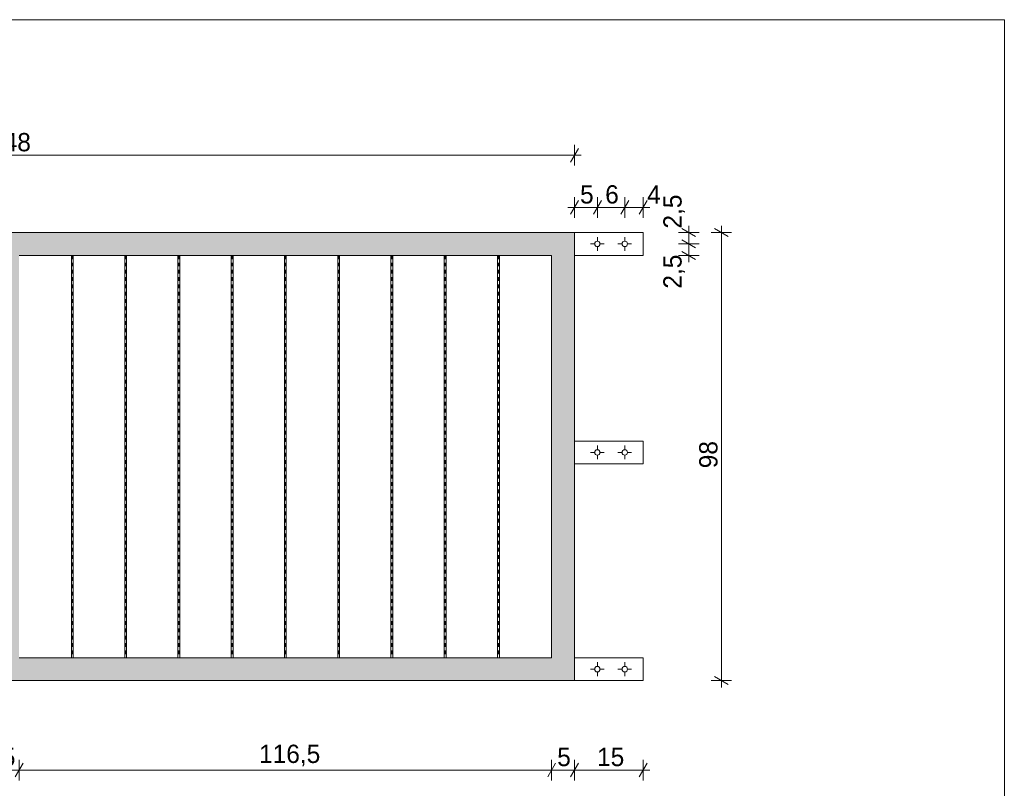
# Model space of a CAD drawing. Extents: x -93487 to -89412, y 100871 to 103816.
# Tile 15 of 15: x -90489 to -89412, y 102926 to 103766. Entities that reach past the tile are written whole.
import ezdxf

# ---------------------------------------------------------------- set-up
doc = ezdxf.new("R2010")
doc.units = 0
doc.header["$MEASUREMENT"] = 0
doc.linetypes.add('Hidden Line', pattern=[10, 5, -5])
doc.linetypes.add('Hidden Line copy', pattern=[8, 4, -4])
for name, color, linetype, lineweight in [('Arch balustrady_Nr_Pióra__21', 7, 'Continuous', 13), ('ARCH TABELA_Nr_Pióra__21', 7, 'Continuous', 13), ('Arch wymiary_Nr_Pióra__21', 7, 'Continuous', 13), ('arch wypelnienia_Nr_Pióra__21', 7, 'Continuous', 13)]:
    doc.layers.add(name, color=color, linetype=linetype, lineweight=lineweight)
doc.layers.add('Arch wymiary', color=7, linetype='Continuous')
doc.styles.add('GENERATED_STYLE_1', font='txt')
doc.dimstyles.new('GENERATED_STYLE__1', dxfattribs={"dimtxt": 20, "dimasz": 11.4, "dimexe": 0.18, "dimexo": 0, "dimgap": 0.09, "dimtad": 1, "dimtih": 1, "dimtoh": 1, "dimdec": 0, "dimlfac": 0.1, "dimzin": 0, "dimdsep": 46, "dimtxsty": 'GENERATED_STYLE_1', "dimblk": 'ARROWHEAD_2', "dimblk1": 'ARROWHEAD_2', "dimblk2": 'ARROWHEAD_2', "dimcen": 0.09, "dimclrd": 7, "dimclre": 7, "dimclrt": 7, "dimazin": 0, "dimtfac": 1, "dimtdec": 4, "dimtmove": 0, "dimatfit": 3, "dimfxl": 0, "dimtolj": 1, "dimtzin": 0, "dimarcsym": 0})
doc.dimstyles.new('GENERATED_STYLE__4', dxfattribs={"dimtxt": 20, "dimasz": 11.4, "dimexe": 0.18, "dimexo": 0, "dimgap": 0.09, "dimtad": 1, "dimdec": 0, "dimlfac": 0.1, "dimzin": 0, "dimdsep": 46, "dimtxsty": 'GENERATED_STYLE_1', "dimblk": 'ARROWHEAD_2', "dimblk1": 'ARROWHEAD_2', "dimblk2": 'ARROWHEAD_2', "dimcen": 0.09, "dimclrd": 7, "dimclre": 7, "dimclrt": 7, "dimazin": 0, "dimtfac": 1, "dimtdec": 4, "dimtmove": 0, "dimatfit": 3, "dimfxl": 0, "dimtolj": 1, "dimtzin": 0, "dimarcsym": 0})

# ---------------------------------------------------------------- blocks, each defined once
blk = doc.blocks.new('*D37')
at = {"layer": 'Arch wymiary_Nr_Pióra__21', "linetype": 'Continuous'}
for p, q in [((-91192.4, 102953.4), (-91201.1, 102938.4)), ((-91196.8, 102934.6), (-91196.8, 102957.1)), ((-91117.4, 102953.4), (-91126.1, 102938.4)), ((-91121.8, 102934.6), (-91121.8, 102957.1)), ((-91204.1, 102945.9), (-91196.8, 102945.9)), ((-91196.8, 102945.9), (-91121.8, 102945.9))]:
    blk.add_line(p, q, dxfattribs=at)
at = {"layer": 'Arch wymiary_Nr_Pióra__21', "char_height": 20, "attachment_point": 7, "style": 'GENERATED_STYLE_1'}
for s, insert in [('{15}', (-91172.1, 102949.9)), ('{5}', (-91115.7, 102949.9)), ('{116,5}', (-90834.3, 102949.9)), ('{5}', (-90508.2, 102949.9)), ('{116,5}', (-90226.8, 102949.9)), ('{5}', (-89900.7, 102949.9)), ('{15}', (-89857.1, 102949.9))]:
    blk.add_mtext(s, dxfattribs=dict(at, insert=insert))
blk = doc.blocks.new('ARROWHEAD_2')
at = {"color": 0, "linetype": 'Continuous', "lineweight": 0}
for p, q in [((0, 0), (-1, 0)), ((-0.378, -0.655), (0.378, 0.655))]:
    blk.add_line(p, q, dxfattribs=at)
blk = doc.blocks.new('*D39')
at = {"layer": 'Arch wymiary_Nr_Pióra__21', "linetype": 'Continuous'}
for p, q in [((-91117.4, 102953.4), (-91126.1, 102938.4)), ((-91121.8, 102934.6), (-91121.8, 102957.1)), ((-91092.4, 102953.4), (-91101.1, 102938.4)), ((-91096.8, 102934.6), (-91096.8, 102957.1)), ((-91121.8, 102945.9), (-91096.8, 102945.9))]:
    blk.add_line(p, q, dxfattribs=at)
at = {"layer": 'Arch wymiary_Nr_Pióra__21', "char_height": 20, "attachment_point": 7, "style": 'GENERATED_STYLE_1'}
for s, insert in [('{15}', (-91172.1, 102949.9)), ('{5}', (-91115.7, 102949.9)), ('{116,5}', (-90834.3, 102949.9)), ('{5}', (-90508.2, 102949.9)), ('{116,5}', (-90226.8, 102949.9)), ('{5}', (-89900.7, 102949.9)), ('{15}', (-89857.1, 102949.9))]:
    blk.add_mtext(s, dxfattribs=dict(at, insert=insert))
blk = doc.blocks.new('*D40')
at = {"layer": 'Arch wymiary_Nr_Pióra__21', "linetype": 'Continuous'}
for p, q in [((-91092.4, 102953.4), (-91101.1, 102938.4)), ((-91096.8, 102934.6), (-91096.8, 102957.1)), ((-90509.9, 102953.4), (-90518.6, 102938.4)), ((-90514.3, 102934.6), (-90514.3, 102957.1)), ((-91096.8, 102945.9), (-90514.3, 102945.9))]:
    blk.add_line(p, q, dxfattribs=at)
at = {"layer": 'Arch wymiary_Nr_Pióra__21', "char_height": 20, "attachment_point": 7, "style": 'GENERATED_STYLE_1'}
for s, insert in [('{15}', (-91172.1, 102949.9)), ('{5}', (-91115.7, 102949.9)), ('{116,5}', (-90834.3, 102949.9)), ('{5}', (-90508.2, 102949.9)), ('{116,5}', (-90226.8, 102949.9)), ('{5}', (-89900.7, 102949.9)), ('{15}', (-89857.1, 102949.9))]:
    blk.add_mtext(s, dxfattribs=dict(at, insert=insert))
blk = doc.blocks.new('*D41')
at = {"layer": 'Arch wymiary_Nr_Pióra__21', "linetype": 'Continuous'}
for p, q in [((-90509.9, 102953.4), (-90518.6, 102938.4)), ((-90514.3, 102934.6), (-90514.3, 102957.1)), ((-90484.9, 102953.4), (-90493.6, 102938.4)), ((-90489.3, 102934.6), (-90489.3, 102957.1)), ((-90514.3, 102945.9), (-90489.3, 102945.9))]:
    blk.add_line(p, q, dxfattribs=at)
at = {"layer": 'Arch wymiary_Nr_Pióra__21', "char_height": 20, "attachment_point": 7, "style": 'GENERATED_STYLE_1'}
for s, insert in [('{15}', (-91172.1, 102949.9)), ('{5}', (-91115.7, 102949.9)), ('{116,5}', (-90834.3, 102949.9)), ('{5}', (-90508.2, 102949.9)), ('{116,5}', (-90226.8, 102949.9)), ('{5}', (-89900.7, 102949.9)), ('{15}', (-89857.1, 102949.9))]:
    blk.add_mtext(s, dxfattribs=dict(at, insert=insert))
blk = doc.blocks.new('*D42')
at = {"layer": 'Arch wymiary_Nr_Pióra__21', "linetype": 'Continuous'}
for p, q in [((-90484.9, 102953.4), (-90493.6, 102938.4)), ((-90489.3, 102934.6), (-90489.3, 102957.1)), ((-89902.4, 102953.4), (-89911.1, 102938.4)), ((-89906.8, 102934.6), (-89906.8, 102957.1)), ((-90489.3, 102945.9), (-89906.8, 102945.9))]:
    blk.add_line(p, q, dxfattribs=at)
at = {"layer": 'Arch wymiary_Nr_Pióra__21', "char_height": 20, "attachment_point": 7, "style": 'GENERATED_STYLE_1'}
for s, insert in [('{15}', (-91172.1, 102949.9)), ('{5}', (-91115.7, 102949.9)), ('{116,5}', (-90834.3, 102949.9)), ('{5}', (-90508.2, 102949.9)), ('{116,5}', (-90226.8, 102949.9)), ('{5}', (-89900.7, 102949.9)), ('{15}', (-89857.1, 102949.9))]:
    blk.add_mtext(s, dxfattribs=dict(at, insert=insert))
blk = doc.blocks.new('*D43')
at = {"layer": 'Arch wymiary_Nr_Pióra__21', "linetype": 'Continuous'}
for p, q in [((-89902.4, 102953.4), (-89911.1, 102938.4)), ((-89906.8, 102934.6), (-89906.8, 102957.1)), ((-89877.4, 102953.4), (-89886.1, 102938.4)), ((-89881.8, 102934.6), (-89881.8, 102957.1)), ((-89906.8, 102945.9), (-89881.8, 102945.9))]:
    blk.add_line(p, q, dxfattribs=at)
at = {"layer": 'Arch wymiary_Nr_Pióra__21', "char_height": 20, "attachment_point": 7, "style": 'GENERATED_STYLE_1'}
for s, insert in [('{15}', (-91172.1, 102949.9)), ('{5}', (-91115.7, 102949.9)), ('{116,5}', (-90834.3, 102949.9)), ('{5}', (-90508.2, 102949.9)), ('{116,5}', (-90226.8, 102949.9)), ('{5}', (-89900.7, 102949.9)), ('{15}', (-89857.1, 102949.9))]:
    blk.add_mtext(s, dxfattribs=dict(at, insert=insert))
blk = doc.blocks.new('*D44')
at = {"layer": 'Arch wymiary_Nr_Pióra__21', "linetype": 'Continuous'}
for p, q in [((-89877.4, 102953.4), (-89886.1, 102938.4)), ((-89881.8, 102934.6), (-89881.8, 102957.1)), ((-89811.1, 102938.4), (-89802.4, 102953.4)), ((-89806.8, 102934.6), (-89806.8, 102957.1)), ((-89881.8, 102945.9), (-89806.8, 102945.9)), ((-89806.8, 102945.9), (-89799.4, 102945.9))]:
    blk.add_line(p, q, dxfattribs=at)
at = {"layer": 'Arch wymiary_Nr_Pióra__21', "char_height": 20, "attachment_point": 7, "style": 'GENERATED_STYLE_1'}
for s, insert in [('{15}', (-91172.1, 102949.9)), ('{5}', (-91115.7, 102949.9)), ('{116,5}', (-90834.3, 102949.9)), ('{5}', (-90508.2, 102949.9)), ('{116,5}', (-90226.8, 102949.9)), ('{5}', (-89900.7, 102949.9)), ('{15}', (-89857.1, 102949.9))]:
    blk.add_mtext(s, dxfattribs=dict(at, insert=insert))
blk = doc.blocks.new('*D60')
at = {"layer": 'Arch wymiary_Nr_Pióra__21', "linetype": 'Continuous'}
for p, q in [((-89709.9, 103533.7), (-89732.4, 103533.7)), ((-89713.6, 103529.3), (-89728.6, 103538)), ((-89721.1, 103533.7), (-89721.1, 103541)), ((-89721.1, 103043.7), (-89721.1, 103533.7)), ((-89728.6, 103048), (-89713.6, 103039.3)), ((-89709.9, 103043.7), (-89732.4, 103043.7)), ((-89721.1, 103036.3), (-89721.1, 103043.7))]:
    blk.add_line(p, q, dxfattribs=at)
at = {"layer": 'Arch wymiary_Nr_Pióra__21', "insert": (-89725.1, 103275.9), "char_height": 20, "attachment_point": 7, "rotation": 90, "style": 'GENERATED_STYLE_1'}
blk.add_mtext('{98}', dxfattribs=at)
blk = doc.blocks.new('*D61')
at = {"layer": 'Arch wymiary_Nr_Pióra__21', "linetype": 'Continuous'}
for p, q in [((-91121.8, 103607), (-91121.8, 103629.5)), ((-89881.8, 103607), (-89881.8, 103629.5)), ((-91129.1, 103618.2), (-91121.8, 103618.2)), ((-91117.4, 103625.7), (-91126.1, 103610.7)), ((-91121.8, 103618.2), (-89881.8, 103618.2)), ((-89886.1, 103610.7), (-89877.4, 103625.7)), ((-89881.8, 103618.2), (-89874.4, 103618.2))]:
    blk.add_line(p, q, dxfattribs=at)
at = {"layer": 'Arch wymiary_Nr_Pióra__21', "insert": (-90521, 103622.2), "char_height": 20, "attachment_point": 7, "style": 'GENERATED_STYLE_1'}
blk.add_mtext('{248}', dxfattribs=at)
blk = doc.blocks.new('*D73')
at = {"layer": 'Arch wymiary_Nr_Pióra__21', "linetype": 'Continuous'}
for p, q in [((-89877.4, 103568.6), (-89886.1, 103553.6)), ((-89881.8, 103549.9), (-89881.8, 103572.4)), ((-89852.4, 103568.6), (-89861.1, 103553.6)), ((-89856.8, 103549.9), (-89856.8, 103572.4)), ((-89889.1, 103561.1), (-89881.8, 103561.1)), ((-89881.8, 103561.1), (-89856.8, 103561.1))]:
    blk.add_line(p, q, dxfattribs=at)
at = {"layer": 'Arch wymiary_Nr_Pióra__21', "char_height": 20, "attachment_point": 7, "style": 'GENERATED_STYLE_1'}
for s, insert in [('{5}', (-89875.7, 103565.1)), ('{6}', (-89848.2, 103565.1)), ('{4}', (-89802.4, 103565.1))]:
    blk.add_mtext(s, dxfattribs=dict(at, insert=insert))
blk = doc.blocks.new('*D74')
at = {"layer": 'Arch wymiary_Nr_Pióra__21', "linetype": 'Continuous'}
for p, q in [((-89852.4, 103568.6), (-89861.1, 103553.6)), ((-89856.8, 103549.9), (-89856.8, 103572.4)), ((-89822.4, 103568.6), (-89831.1, 103553.6)), ((-89826.8, 103549.9), (-89826.8, 103572.4)), ((-89856.8, 103561.1), (-89826.8, 103561.1))]:
    blk.add_line(p, q, dxfattribs=at)
at = {"layer": 'Arch wymiary_Nr_Pióra__21', "char_height": 20, "attachment_point": 7, "style": 'GENERATED_STYLE_1'}
for s, insert in [('{5}', (-89875.7, 103565.1)), ('{6}', (-89848.2, 103565.1)), ('{4}', (-89802.4, 103565.1))]:
    blk.add_mtext(s, dxfattribs=dict(at, insert=insert))
blk = doc.blocks.new('*D75')
at = {"layer": 'Arch wymiary_Nr_Pióra__21', "linetype": 'Continuous'}
for p, q in [((-89822.4, 103568.6), (-89831.1, 103553.6)), ((-89826.8, 103549.9), (-89826.8, 103572.4)), ((-89811.1, 103553.6), (-89802.4, 103568.6)), ((-89806.8, 103549.9), (-89806.8, 103572.4)), ((-89826.8, 103561.1), (-89806.8, 103561.1)), ((-89806.8, 103561.1), (-89799.4, 103561.1))]:
    blk.add_line(p, q, dxfattribs=at)
at = {"layer": 'Arch wymiary_Nr_Pióra__21', "char_height": 20, "attachment_point": 7, "style": 'GENERATED_STYLE_1'}
for s, insert in [('{5}', (-89875.7, 103565.1)), ('{6}', (-89848.2, 103565.1)), ('{4}', (-89802.4, 103565.1))]:
    blk.add_mtext(s, dxfattribs=dict(at, insert=insert))
blk = doc.blocks.new('*D76')
at = {"layer": 'Arch wymiary_Nr_Pióra__21', "linetype": 'Continuous'}
for p, q in [((-89745.6, 103521.2), (-89768.1, 103521.2)), ((-89764.4, 103525.5), (-89749.4, 103516.8)), ((-89756.9, 103508.7), (-89756.9, 103521.2)), ((-89764.4, 103513), (-89749.4, 103504.3)), ((-89745.6, 103508.7), (-89768.1, 103508.7)), ((-89756.9, 103501.3), (-89756.9, 103508.7))]:
    blk.add_line(p, q, dxfattribs=at)
at = {"layer": 'Arch wymiary_Nr_Pióra__21', "char_height": 20, "attachment_point": 7, "rotation": 90, "style": 'GENERATED_STYLE_1'}
for insert in [(-89760.9, 103538), (-89760.9, 103472.3)]:
    blk.add_mtext('{2,5}', dxfattribs=dict(at, insert=insert))
blk = doc.blocks.new('*D77')
at = {"layer": 'Arch wymiary_Nr_Pióra__21', "linetype": 'Continuous'}
for p, q in [((-89745.6, 103533.7), (-89768.1, 103533.7)), ((-89749.4, 103529.3), (-89764.4, 103538)), ((-89756.9, 103533.7), (-89756.9, 103541)), ((-89756.9, 103521.2), (-89756.9, 103533.7)), ((-89745.6, 103521.2), (-89768.1, 103521.2)), ((-89764.4, 103525.5), (-89749.4, 103516.8))]:
    blk.add_line(p, q, dxfattribs=at)
at = {"layer": 'Arch wymiary_Nr_Pióra__21', "char_height": 20, "attachment_point": 7, "rotation": 90, "style": 'GENERATED_STYLE_1'}
for insert in [(-89760.9, 103538), (-89760.9, 103472.3)]:
    blk.add_mtext('{2,5}', dxfattribs=dict(at, insert=insert))

msp = doc.modelspace()

# ---------------------------------------------------------------- hatches: boundary and pattern name
at = {"layer": 'arch wypelnienia_Nr_Pióra__21', "linetype": 'Continuous'}
h = msp.add_hatch(color=256, dxfattribs=at)
h.paths.add_polyline_path([(-91121.8, 103533.7), (-89881.8, 103533.7), (-89881.8, 103043.7), (-91121.8, 103043.7)], flags=0)
h.paths.add_polyline_path([(-91096.8, 103068.7), (-90514.3, 103068.7), (-90514.3, 103508.7), (-91096.8, 103508.7)], flags=0)
h.paths.add_polyline_path([(-90489.3, 103068.7), (-89906.8, 103068.7), (-89906.8, 103508.7), (-90489.3, 103508.7)], flags=0)

# ---------------------------------------------------------------- linework, layer by layer
at = {"layer": 'Arch balustrady_Nr_Pióra__21', "linetype": 'Continuous'}
for p, q in [((-89881.8, 103533.7), (-91121.8, 103533.7)), ((-89881.8, 103533.7), (-89906.8, 103533.7)), ((-89881.8, 103533.7), (-89881.8, 103043.7)), ((-89881.8, 103533.7), (-89806.8, 103533.7)), ((-89806.8, 103508.7), (-89806.8, 103533.7)), ((-89906.8, 103508.7), (-90489.3, 103508.7)), ((-90432, 103508.7), (-90432, 103068.7)), ((-90430, 103508.7), (-90430, 103068.7)), ((-90373.8, 103508.7), (-90373.8, 103068.7)), ((-90371.8, 103508.7), (-90371.8, 103068.7)), ((-90315.5, 103508.7), (-90315.5, 103068.7)), ((-90313.5, 103508.7), (-90313.5, 103068.7)), ((-90257.3, 103508.7), (-90257.3, 103068.7)), ((-90255.3, 103508.7), (-90255.3, 103068.7)), ((-90199, 103508.7), (-90199, 103068.7)), ((-90197, 103508.7), (-90197, 103068.7)), ((-90140.8, 103508.7), (-90140.8, 103068.7)), ((-90138.8, 103508.7), (-90138.8, 103068.7)), ((-90082.5, 103508.7), (-90082.5, 103068.7)), ((-90080.5, 103508.7), (-90080.5, 103068.7)), ((-90024.3, 103508.7), (-90024.3, 103068.7)), ((-90022.3, 103508.7), (-90022.3, 103068.7)), ((-89966, 103508.7), (-89966, 103068.7)), ((-89964, 103508.7), (-89964, 103068.7)), ((-89906.8, 103508.7), (-89906.8, 103068.7)), ((-89881.8, 103508.7), (-89806.8, 103508.7)), ((-89881.8, 103305.7), (-89806.8, 103305.7)), ((-89806.8, 103280.7), (-89806.8, 103305.7)), ((-89881.8, 103280.7), (-89806.8, 103280.7)), ((-89906.8, 103068.7), (-90489.3, 103068.7)), ((-89881.8, 103068.7), (-89806.8, 103068.7)), ((-89806.8, 103043.7), (-89806.8, 103068.7)), ((-89906.8, 103043.7), (-91096.8, 103043.7)), ((-89906.8, 103043.7), (-89881.8, 103043.7)), ((-89881.8, 103043.7), (-89806.8, 103043.7))]:
    msp.add_line(p, q, dxfattribs=at)
at = {"layer": 'Arch balustrady_Nr_Pióra__21', "linetype": 'Hidden Line'}
for p, q in [((-89849.3, 103521.2), (-89864.3, 103521.2)), ((-89856.8, 103513.7), (-89856.8, 103528.7)), ((-89819.3, 103521.2), (-89834.3, 103521.2)), ((-89826.8, 103513.7), (-89826.8, 103528.7)), ((-89856.8, 103285.7), (-89856.8, 103300.7)), ((-89826.8, 103285.7), (-89826.8, 103300.7)), ((-89849.3, 103293.2), (-89864.3, 103293.2)), ((-89819.3, 103293.2), (-89834.3, 103293.2)), ((-89856.8, 103048.7), (-89856.8, 103063.7)), ((-89826.8, 103048.7), (-89826.8, 103063.7)), ((-89849.3, 103056.2), (-89864.3, 103056.2)), ((-89819.3, 103056.2), (-89834.3, 103056.2))]:
    msp.add_line(p, q, dxfattribs=at)
at = {"layer": 'Arch balustrady_Nr_Pióra__21', "linetype": 'Hidden Line copy'}
for p, q in [((-90431, 103508.7), (-90431, 103068.7)), ((-90372.8, 103508.7), (-90372.8, 103068.7)), ((-90314.5, 103508.7), (-90314.5, 103068.7)), ((-90256.3, 103508.7), (-90256.3, 103068.7)), ((-90198, 103508.7), (-90198, 103068.7)), ((-90139.8, 103508.7), (-90139.8, 103068.7)), ((-90081.5, 103508.7), (-90081.5, 103068.7)), ((-90023.3, 103508.7), (-90023.3, 103068.7)), ((-89965, 103508.7), (-89965, 103068.7))]:
    msp.add_line(p, q, dxfattribs=at)
at = {"layer": 'Arch balustrady_Nr_Pióra__21', "linetype": 'Continuous'}
for centre in [(-89856.8, 103521.2), (-89826.8, 103521.2), (-89856.8, 103293.2), (-89826.8, 103293.2), (-89856.8, 103056.2), (-89826.8, 103056.2)]:
    msp.add_circle(centre, 3, dxfattribs=at)
at = {"layer": 'ARCH TABELA_Nr_Pióra__21', "linetype": 'Continuous'}
for p, q in [((-93486.6, 103766.4), (-89411.6, 103766.4)), ((-89411.6, 103766.4), (-89411.6, 100921.4))]:
    msp.add_line(p, q, dxfattribs=at)

# ---------------------------------------------------------------- dimensions: what is measured, and where the dimension line sits
at = {"layer": 'Arch wymiary', "linetype": 'Continuous'}
for base, p1, p2, text, picture, middle in [((-91121.8, 103618.2), (-91121.8, 103533.7), (-89881.8, 103533.7), '248', '*D61', (-90498.2, 103632.2)), ((-89881.8, 103561.1), (-89881.8, 103533.7), (-89856.8, 103528.7), '5', '*D73', (-89868.1, 103575.1)), ((-89881.8, 103561.1), (-89856.8, 103528.7), (-89826.8, 103528.7), '6', '*D74', (-89840.6, 103575.1)), ((-89881.8, 103561.1), (-89826.8, 103528.7), (-89806.8, 103533.7), '4', '*D75', (-89794.8, 103575.1)), ((-91196.8, 102945.9), (-91121.8, 103043.7), (-91096.8, 103068.7), '5', '*D39', (-91108.1, 102959.9)), ((-91196.8, 102945.9), (-91096.8, 103068.7), (-90514.3, 103068.7), '116,5', '*D40', (-90801.1, 102959.9)), ((-91196.8, 102945.9), (-90514.3, 103068.7), (-90489.3, 103068.7), '5', '*D41', (-90500.6, 102959.9)), ((-91196.8, 102945.9), (-90489.3, 103068.7), (-89906.8, 103068.7), '116,5', '*D42', (-90193.6, 102959.9)), ((-91196.8, 102945.9), (-89906.8, 103068.7), (-89881.8, 103068.7), '5', '*D43', (-89893.1, 102959.9)), ((-91196.8, 102945.9), (-89881.8, 103068.7), (-89806.8, 103043.7), '15', '*D44', (-89841.9, 102959.9)), ((-91196.8, 102945.9), (-91196.8, 103043.7), (-91121.8, 103043.7), '15', '*D37', (-91156.9, 102959.9))]:
    dim = msp.add_linear_dim(base=base, p1=p1, p2=p2, text=text, dimstyle='GENERATED_STYLE__1', dxfattribs=at)
    dim.commit()
    dim.dimension.update_dxf_attribs({"geometry": picture, "text_midpoint": middle})
for base, p1, p2, text, picture, middle in [((-89756.9, 103508.7), (-89806.8, 103508.7), (-89819.3, 103521.2), '2,5', '*D76', (-89770.9, 103491.3)), ((-89756.9, 103508.7), (-89819.3, 103521.2), (-89806.8, 103533.7), '2,5', '*D77', (-89770.9, 103557)), ((-89721.1, 103043.7), (-89806.8, 103043.7), (-89806.8, 103533.7), '98', '*D60', (-89735.1, 103291))]:
    dim = msp.add_linear_dim(base=base, p1=p1, p2=p2, angle=90, text=text, dimstyle='GENERATED_STYLE__4', dxfattribs=at)
    dim.commit()
    dim.dimension.update_dxf_attribs({"geometry": picture, "text_midpoint": middle})

doc.saveas('drawing.dxf')
